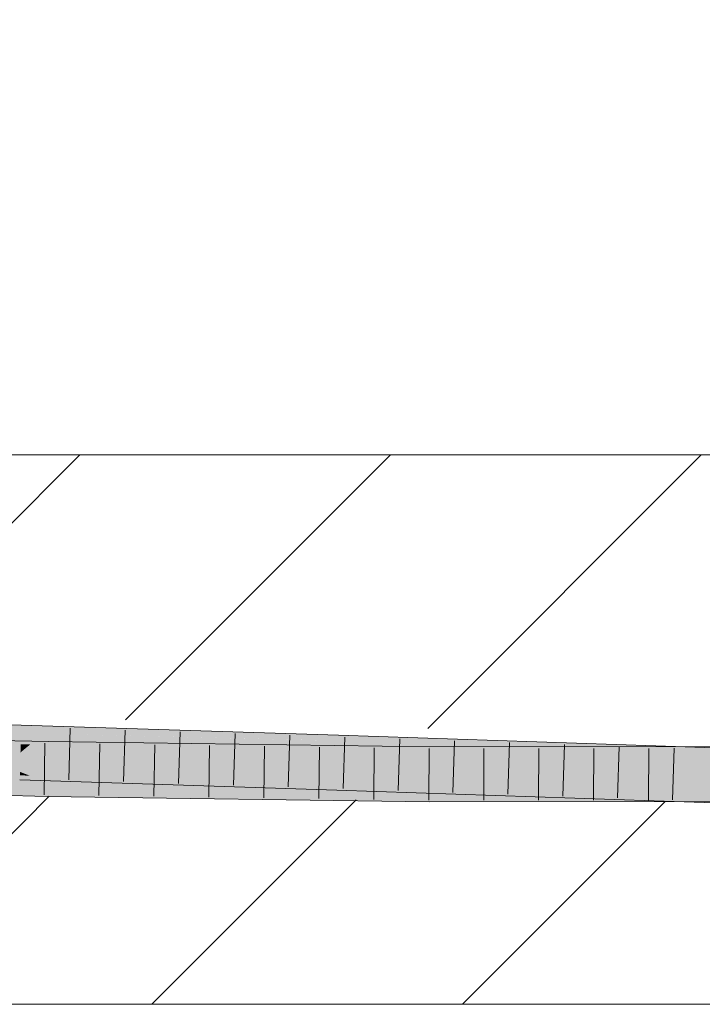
# Model space of a CAD drawing. Extents: x -620 to 300, y 62 to 1112.
# Tile 197 of 256: x 210.42 to 213.52, y 741.9 to 746.38. Entities that reach past the tile are written whole.
import ezdxf
from ezdxf.lldxf.tags import DXFTag

# ---------------------------------------------------------------- set-up
doc = ezdxf.new("R2010")
doc.units = 0
doc.layers.get('0').update_dxf_attribs({"lineweight": 13})
for name, color, linetype, lineweight, true_color in [('E_Detail_Beschriftung', 7, 'Continuous', 13, 0x009900), ('E_Detail_Wandschraffur', 7, 'Continuous', 5, 0xc0c0c0), ('E_Leerrohr 25-A06G9S0I8I', 7, 'Continuous', 9, 0xff8000), ('E_Leerrohr 25-Shading', 7, 'Continuous', 9, 0xff8000)]:
    doc.layers.add(name, color=color, linetype=linetype, lineweight=lineweight, true_color=true_color)
doc.layers.add('E_Detail_Linie_Text_Bem', color=7, linetype='Continuous', lineweight=13)
doc.styles.get("Standard").update_dxf_attribs({"font": 'ARIALN.TTF'})
tags = doc.linetypes.add('fein_strichliert', pattern=[4, 1, -2, 1]).pattern_tags.tags
tags[8:9] = [DXFTag(74, 4), DXFTag(75, 0), DXFTag(340, '0'), DXFTag(46, 0.0), DXFTag(50, 0.0), DXFTag(44, 0.0), DXFTag(45, 0.0)]
tags[6:7] = [DXFTag(74, 4), DXFTag(75, 0), DXFTag(340, '0'), DXFTag(46, 0.0), DXFTag(50, 0.0), DXFTag(44, 0.0), DXFTag(45, 0.0)]
tags[4:5] = [DXFTag(74, 4), DXFTag(75, 0), DXFTag(340, '0'), DXFTag(46, 0.0), DXFTag(50, 0.0), DXFTag(44, 0.0), DXFTag(45, 0.0)]

# ---------------------------------------------------------------- blocks, each defined once
blk = doc.blocks.new('Shading-A06G9RJD8I', base_point=(167.9303, 740.8833))
at = {"layer": 'E_Leerrohr 25-Shading', "color": 43, "true_color": 0xd7ab7f}
for points in [[(210.4232, 743.1484), (210.4238, 743.17), (208.998, 743.1851), (208.9984, 743.2062)], [(208.9977, 743.1697), (210.4228, 743.1335), (208.998, 743.1851), (210.4232, 743.1484)], [(210.4232, 743.1484), (210.4228, 743.1335), (210.9765, 743.1298)], [(211.7824, 743.1266), (210.4238, 743.17), (210.9765, 743.1298), (210.4232, 743.1484)], [(208.9308, 743.0969), (210.5471, 743.0949), (208.9317, 743.1335)], [(210.5471, 743.0949), (208.9308, 743.0969), (210.5471, 743.0946), (209.0975, 743.0929)], [(210.5229, 743.1302), (211.0038, 743.1288), (210.4228, 743.1335), (210.9765, 743.1298)], [(211.8681, 743.1239), (211.201, 743.1283), (211.8673, 743.0988), (210.5229, 743.1302)], [(211.7385, 743.1017), (210.5229, 743.1302), (211.8673, 743.0972), (211.8669, 743.0873)], [(211.0038, 743.1288), (211.201, 743.1283), (210.9765, 743.1298)], [(211.7824, 743.1266), (210.9765, 743.1298), (211.201, 743.1283)], [(211.201, 743.1283), (211.8681, 743.1239), (211.7824, 743.1266)], [(211.8673, 743.0988), (211.7385, 743.1017), (211.8673, 743.0972)], [(213.3116, 743.0402), (212.4917, 743.0734), (211.8669, 743.0873), (211.8673, 743.0972)], [(213.3123, 743.0624), (213.3127, 743.0749), (211.8673, 743.0988), (211.8681, 743.1239)], [(212.4917, 743.0734), (211.8673, 743.0988), (211.8673, 743.0972)], [(213.3117, 743.0447), (213.3123, 743.0624), (212.4917, 743.0734), (211.8673, 743.0988)], [(209.0975, 743.0929), (210.5466, 743.0689), (210.5471, 743.0946)], [(209.4103, 743.0878), (209.0975, 743.0929), (210.5464, 743.0583)], [(210.5466, 743.0689), (209.4103, 743.0878), (210.5464, 743.0583)], [(212.0493, 743.0398), (210.5466, 743.0689), (211.7874, 743.0408), (210.5464, 743.0583)], [(212.2832, 743.0546), (212.2833, 743.0704), (210.5466, 743.0689), (210.5471, 743.0949)], [(212.2832, 743.0546), (210.5466, 743.0689), (212.2831, 743.0389), (212.0493, 743.0398)], [(213.3116, 743.0402), (211.8669, 743.0873), (212.9946, 743.0491)], [(212.2831, 743.0389), (213.5064, 743.0603), (212.2832, 743.0546)], [(212.2831, 743.0389), (213.2413, 743.0427), (213.5064, 743.0603), (213.5062, 743.0485)], [(212.2832, 743.0546), (213.5064, 743.0603), (212.2833, 743.0704), (213.5066, 743.0715)], [(213.3117, 743.0447), (212.4917, 743.0734), (213.2092, 743.0461)], [(212.4917, 743.0734), (213.3116, 743.0402), (213.3117, 743.0422)], [(213.3117, 743.0447), (213.422, 743.0434), (213.3123, 743.0624), (213.4222, 743.0599)], [(213.3123, 743.0624), (213.4222, 743.0599), (213.3127, 743.0749), (213.4224, 743.0715)], [(213.422, 743.0434), (214.4481, 743.0309), (213.4222, 743.0599), (214.7388, 743.0297)], [(213.4222, 743.0599), (214.7388, 743.0297), (213.4224, 743.0715), (214.7388, 743.0302)], [(213.5061, 743.0438), (214.1946, 743.0464), (213.5062, 743.0485), (214.1945, 743.0635)], [(213.5062, 743.0485), (214.1945, 743.0635), (213.5064, 743.0603)], [(213.5064, 743.0603), (214.1945, 743.0635), (213.5066, 743.0715), (214.1945, 743.0722)], [(212.2831, 743.0353), (212.0493, 743.0398), (211.7874, 743.0408)], [(212.0373, 743.038), (211.7874, 743.0408), (212.2831, 743.0338)], [(212.2831, 743.0353), (212.0373, 743.038), (212.2831, 743.0338)], [(212.0493, 743.0398), (212.2831, 743.0353), (212.2831, 743.0389)], [(212.9572, 743.0365), (213.2413, 743.0427), (212.2831, 743.0353), (212.2831, 743.0389)], [(213.4138, 743.0374), (212.2831, 743.0353), (213.4138, 743.0349), (212.2831, 743.0338)], [(212.9572, 743.0365), (213.4138, 743.0384), (213.2413, 743.0427), (213.4139, 743.0434)], [(213.4138, 743.0384), (212.9572, 743.0365), (213.4138, 743.0374)], [(212.9946, 743.0491), (213.3115, 743.0383), (213.3116, 743.0402)], [(213.3117, 743.0422), (213.3117, 743.0447), (213.2092, 743.0461)], [(213.2413, 743.0427), (213.5061, 743.0438), (213.5062, 743.0485)], [(213.3116, 743.0402), (213.3115, 743.0383), (214.7381, 743.0034), (214.7378, 742.9935)], [(213.3117, 743.0422), (213.3116, 743.0402), (213.5366, 743.0344)], [(213.5366, 743.0344), (214.4481, 743.0309), (213.3117, 743.0422), (213.3117, 743.0447)], [(213.4138, 743.0384), (214.1946, 743.0416), (213.4139, 743.0434), (214.1946, 743.0464)], [(213.506, 743.0375), (213.5061, 743.0388), (213.4138, 743.0374), (213.4138, 743.0384)], [(214.1946, 743.0388), (213.4138, 743.0374), (214.1946, 743.0356), (213.4138, 743.0349)], [(214.1946, 743.0416), (213.5061, 743.0388), (214.1946, 743.0388), (213.506, 743.0375)], [(208.9935, 742.9563), (210.4167, 742.9202), (208.9938, 742.9728), (210.4167, 742.9214)], [(208.9938, 742.9728), (210.4167, 742.9214), (208.994, 742.987), (210.4173, 742.9413)], [(208.994, 742.987), (210.4173, 742.9413), (208.9942, 742.9929), (210.4176, 742.9533)], [(210.4176, 742.9533), (210.4177, 742.9567), (208.9942, 742.9929)], [(208.9264, 742.9202), (209.0475, 742.915), (210.5431, 742.8815), (210.5431, 742.8779)], [(210.4167, 742.9214), (210.5222, 742.9168), (210.4173, 742.9413), (210.4628, 742.9395)], [(210.4167, 742.9202), (210.5222, 742.9168), (210.4167, 742.9214)], [(210.4173, 742.9413), (210.4628, 742.9395), (210.4176, 742.9533), (210.4276, 742.953)], [(210.4276, 742.953), (210.4177, 742.9567), (210.4176, 742.9533)], [(211.8608, 742.9018), (211.8611, 742.9087), (210.4276, 742.953), (210.4177, 742.9567)], [(211.8611, 742.9087), (211.8611, 742.9106), (210.4177, 742.9567)], [(210.4276, 742.953), (210.4628, 742.9395), (211.8608, 742.9018), (211.8602, 742.8836)], [(210.4628, 742.9395), (210.5222, 742.9168), (211.8602, 742.8836), (211.8599, 742.874)], [(210.5428, 742.8629), (210.5428, 742.8666), (208.9984, 742.9031), (208.9983, 742.9031)], [(208.9984, 742.9031), (209.0271, 742.8962), (210.5428, 742.8629), (210.5425, 742.8503)], [(209.0271, 742.8962), (209.0975, 742.8795), (210.5425, 742.8503), (210.5424, 742.845)], [(209.0475, 742.915), (209.733, 742.8857), (210.5431, 742.8779), (210.5428, 742.8666)], [(210.5428, 742.8668), (210.9878, 742.8622), (210.5431, 742.8779), (210.6646, 742.8763)], [(210.6646, 742.8763), (210.5431, 742.8815), (210.5431, 742.8779)], [(212.282, 742.8551), (212.282, 742.857), (210.6646, 742.8763), (210.5431, 742.8815)], [(210.9878, 742.8622), (212.2819, 742.8486), (210.6646, 742.8763), (212.282, 742.8551)], [(211.8599, 742.874), (212.9915, 742.8356), (211.8602, 742.8836)], [(211.8602, 742.8836), (212.9915, 742.8356), (211.8608, 742.9018), (212.1749, 742.8898)], [(211.8608, 742.9018), (212.1749, 742.8898), (211.8611, 742.9087), (211.9251, 742.9064)], [(211.9251, 742.9064), (211.8611, 742.9106), (211.8611, 742.9087)], [(213.3056, 742.8571), (213.3057, 742.861), (211.9251, 742.9064), (211.8611, 742.9106)], [(213.3057, 742.861), (213.3058, 742.8616), (211.8611, 742.9106)], [(211.9251, 742.9064), (212.1749, 742.8898), (213.3056, 742.8571), (213.3053, 742.8467)], [(212.1749, 742.8898), (212.9915, 742.8356), (213.3053, 742.8467), (213.3046, 742.825)], [(210.5424, 742.845), (211.7865, 742.8273), (210.5425, 742.8503)], [(210.5425, 742.8503), (211.7865, 742.8273), (210.5428, 742.8629), (211.1776, 742.8539)], [(210.5428, 742.8666), (211.0123, 742.8611), (210.5428, 742.8668), (210.9878, 742.8622)], [(210.5428, 742.8629), (211.1776, 742.8539), (210.5428, 742.8666), (211.0123, 742.8611)], [(212.2819, 742.8461), (212.2819, 742.8486), (211.0123, 742.8611), (210.9878, 742.8622)], [(211.0123, 742.8611), (211.1776, 742.8539), (212.2819, 742.8461), (212.2819, 742.8382)], [(211.1776, 742.8539), (211.7865, 742.8273), (212.2819, 742.8382), (212.2818, 742.8204)], [(213.4106, 742.8428), (212.2819, 742.8382), (213.4102, 742.8215), (212.2818, 742.8204)], [(212.2819, 742.8488), (212.2819, 742.8486), (213.4108, 742.858), (213.4108, 742.8574)], [(212.2819, 742.8488), (213.4108, 742.858), (212.282, 742.8551), (212.7256, 742.8574)], [(212.2819, 742.8486), (212.2819, 742.8461), (213.4108, 742.8574), (213.4108, 742.8572)], [(213.4108, 742.8572), (212.2819, 742.8461), (213.4107, 742.8534)], [(213.4107, 742.8534), (212.2819, 742.8461), (213.4106, 742.8428), (212.2819, 742.8382)], [(212.7256, 742.8574), (212.282, 742.857), (212.282, 742.8551)], [(213.3046, 742.825), (214.7319, 742.7803), (213.3053, 742.8467), (214.7324, 742.7968)], [(213.3053, 742.8467), (214.7324, 742.7968), (213.3056, 742.8571), (214.7327, 742.8106)], [(213.3056, 742.8571), (214.7327, 742.8106), (213.3057, 742.861), (214.7329, 742.8164)], [(213.3057, 742.861), (213.4191, 742.8575), (213.3058, 742.8616), (213.4191, 742.8581)], [(213.5029, 742.8431), (213.4106, 742.8428), (213.5026, 742.8215), (213.4102, 742.8215)], [(213.5031, 742.8539), (213.4107, 742.8534), (213.5029, 742.8431), (213.4106, 742.8428)], [(213.5031, 742.8539), (213.5032, 742.8582), (213.4107, 742.8534), (213.4108, 742.8572)], [(213.4108, 742.8572), (213.5032, 742.8582), (213.4108, 742.8574)], [(213.4108, 742.8574), (213.5032, 742.8582), (213.4108, 742.858)], [(213.4191, 742.8575), (214.7329, 742.8164), (213.4191, 742.8581), (214.7329, 742.8168)], [(213.5026, 742.8215), (214.1949, 742.8222), (213.5029, 742.8431), (214.1949, 742.8459)], [(213.5029, 742.8431), (214.1949, 742.8459), (213.5031, 742.8539), (214.1948, 742.8584)], [(213.5032, 742.8582), (213.5031, 742.8539), (214.1948, 742.8588), (214.1948, 742.8584)]]:
    blk.add_solid(points, dxfattribs=at)
at = {"layer": 'E_Leerrohr 25-Shading', "color": 31, "true_color": 0xfabd7f}
for points in [[(210.4227, 743.1306), (210.4228, 743.1335), (208.9969, 743.13), (208.9977, 743.1697)], [(208.9969, 743.13), (208.9962, 743.0956), (210.4227, 743.1306), (210.4213, 743.0824)], [(210.4227, 743.1306), (210.4213, 743.0824), (210.5229, 743.1302), (210.4646, 743.0818)], [(210.5229, 743.1302), (210.4228, 743.1335), (210.4227, 743.1306)], [(210.5229, 743.1302), (210.4646, 743.0818), (211.8669, 743.0873), (211.8662, 743.0643)], [(210.4177, 742.9567), (210.4202, 743.0451), (208.9942, 742.9929), (208.9959, 743.0813)], [(210.4213, 743.0824), (208.9962, 743.0956), (210.4205, 743.0533), (208.9959, 743.0813)], [(208.9959, 743.0813), (210.4202, 743.0451), (210.4205, 743.0533)], [(210.5462, 743.0452), (209.0279, 743.0582), (210.5456, 743.0149), (208.9996, 743.0441)], [(209.0975, 743.0929), (209.0279, 743.0582), (210.5464, 743.0583), (210.5462, 743.0452)], [(210.4205, 743.0533), (210.4202, 743.0451), (210.4299, 743.0532)], [(211.8647, 743.0203), (210.4299, 743.0532), (211.8642, 743.0037), (210.4202, 743.0451)], [(210.4646, 743.0818), (210.4213, 743.0824), (210.4299, 743.0532), (210.4205, 743.0533)], [(211.8662, 743.0643), (210.4646, 743.0818), (211.8647, 743.0203), (210.4299, 743.0532)], [(211.7874, 743.0408), (210.5464, 743.0583), (210.5462, 743.0452)], [(211.8662, 743.0643), (211.8647, 743.0203), (212.9946, 743.0491), (212.1778, 743.0129)], [(212.9946, 743.0491), (211.8669, 743.0873), (211.8662, 743.0643)], [(210.5431, 742.8815), (210.5448, 742.9699), (208.9264, 742.9202), (208.9286, 743.0085)], [(210.5448, 742.9699), (210.545, 742.9789), (208.9286, 743.0085), (209.19, 743.0081)], [(209.19, 743.0081), (210.5455, 743.0059), (208.9843, 743.0364), (209.7353, 743.0259)], [(210.5456, 743.0149), (208.9996, 743.0441), (210.5455, 743.0059), (208.9996, 743.044)], [(210.545, 742.9789), (210.5455, 743.0059), (209.19, 743.0081)], [(211.8611, 742.9106), (211.864, 742.999), (210.4177, 742.9567), (210.4202, 743.0451)], [(210.4202, 743.0451), (211.864, 742.999), (211.8642, 743.0037)], [(211.1789, 743.006), (210.5456, 743.0149), (211.0138, 742.9966), (210.5455, 743.0059)], [(210.5462, 743.0452), (210.5456, 743.0149), (211.7874, 743.0408), (211.1789, 743.006)], [(211.7874, 743.0408), (211.1789, 743.006), (212.2831, 743.0338), (212.2828, 742.9907)], [(212.1778, 743.0129), (211.8647, 743.0203), (211.928, 743.0018), (211.8642, 743.0037)], [(213.3098, 742.9858), (212.1778, 743.0129), (213.309, 742.9608), (211.928, 743.0018)], [(212.9946, 743.0491), (212.1778, 743.0129), (213.3115, 743.0383), (213.3098, 742.9858)], [(212.2828, 742.9907), (213.4138, 743.0349), (212.2831, 743.0338)], [(213.4138, 743.0349), (212.2828, 742.9907), (213.5059, 743.0311), (213.5052, 742.9828)], [(213.3115, 743.0383), (213.3098, 742.9858), (213.4218, 743.0345), (213.421, 742.9833)], [(214.7377, 742.9892), (214.7378, 742.9935), (213.3115, 743.0383)], [(213.4138, 743.0349), (214.1946, 743.0027), (213.4218, 743.0349), (214.1946, 743.0054)], [(213.421, 742.9833), (214.7367, 742.9537), (213.4218, 743.0345), (214.7377, 742.9892)], [(214.1946, 743.0054), (214.1946, 743.0356), (213.4218, 743.0349)], [(213.5052, 742.9828), (214.1947, 742.9784), (213.5059, 743.0311), (214.1946, 743.0027)], [(212.282, 742.857), (212.2825, 742.9454), (210.5431, 742.8815), (210.5448, 742.9699)], [(210.545, 742.9789), (210.5448, 742.9699), (210.6662, 742.9769)], [(210.6662, 742.9769), (210.5448, 742.9699), (212.2826, 742.9498), (212.2825, 742.9454)], [(210.9894, 742.9953), (210.5455, 743.0055), (210.6662, 742.9769), (210.545, 742.9789)], [(211.0138, 742.9966), (210.5455, 743.0059), (210.9894, 742.9953), (210.5455, 743.0055)], [(212.2827, 742.9655), (210.9894, 742.9953), (212.2826, 742.9498), (210.6662, 742.9769)], [(212.2827, 742.9716), (211.0138, 742.9966), (212.2827, 742.9655), (210.9894, 742.9953)], [(212.2828, 742.9907), (211.1789, 743.006), (212.2827, 742.9716), (211.0138, 742.9966)], [(213.3058, 742.8616), (213.3086, 742.95), (211.8611, 742.9106), (211.864, 742.999)], [(211.8642, 743.0037), (211.864, 742.999), (211.928, 743.0018)], [(213.309, 742.9608), (211.928, 743.0018), (213.3087, 742.9514), (211.864, 742.999)], [(211.864, 742.999), (213.3086, 742.95), (213.3087, 742.9514)], [(213.4123, 742.9465), (212.2827, 742.965), (212.7265, 742.9458), (212.2826, 742.9498)], [(213.4129, 742.9834), (212.2828, 742.9907), (213.4125, 742.9578), (212.2827, 742.9716)], [(212.2827, 742.9655), (213.4123, 742.9479), (212.2827, 742.9716), (213.4125, 742.9578)], [(213.5046, 742.9465), (212.2827, 742.9655), (213.4123, 742.9465), (212.2827, 742.965)], [(213.3098, 742.9858), (213.309, 742.9608), (214.7367, 742.9537), (214.7358, 742.9203)], [(213.5048, 742.9567), (213.5052, 742.9828), (213.4125, 742.9578), (213.4129, 742.9834)], [(214.1947, 742.9784), (213.5052, 742.9828), (214.1947, 742.9482), (213.5048, 742.9567)], [(212.7265, 742.9458), (212.2825, 742.9454), (212.7256, 742.8574), (212.282, 742.857)], [(212.2826, 742.9498), (212.2825, 742.9454), (212.7265, 742.9458)], [(213.4123, 742.9465), (212.7265, 742.9458), (213.4108, 742.858), (212.7256, 742.8574)], [(214.7329, 742.8168), (214.7354, 742.9052), (213.3058, 742.8616), (213.3086, 742.95)], [(213.4205, 742.9478), (213.3087, 742.9514), (213.4205, 742.9465), (213.3086, 742.95)], [(214.7358, 742.9203), (213.309, 742.9608), (214.7354, 742.9062), (213.3087, 742.9514)], [(213.4108, 742.858), (213.5032, 742.8582), (213.4123, 742.9465), (213.5046, 742.9465)], [(213.4123, 742.9479), (213.5046, 742.9465), (213.4125, 742.9578), (213.5048, 742.9567)], [(213.5045, 742.9452), (213.4205, 742.9478), (213.4205, 742.9465)], [(214.7354, 742.9052), (214.7354, 742.9062), (213.4205, 742.9465), (213.5045, 742.9452)], [(213.5046, 742.9449), (213.5032, 742.8582), (214.1947, 742.9335), (214.1948, 742.8588)], [(213.5046, 742.9465), (214.1947, 742.9482), (213.5048, 742.9567)], [(214.1947, 742.9482), (213.5046, 742.9465), (214.1947, 742.9472)], [(213.5046, 742.9465), (214.1947, 742.9359), (214.1947, 742.9472)], [(214.1947, 742.9359), (213.5046, 742.9465), (214.1947, 742.9335), (213.5046, 742.9449)]]:
    blk.add_solid(points, dxfattribs=at)
blk = doc.blocks.new('Referenz-A06G9S0O8I')
at = {"layer": 'E_Detail_Linie_Text_Bem', "linetype": 'Continuous', "ltscale": 0.13}
for p, q in [((186.0657, 744.399), (246.0438, 744.399)), ((246.0438, 741.899), (198.0657, 741.899))]:
    blk.add_line(p, q, dxfattribs=at)
at = {"layer": 'E_Detail_Wandschraffur', "linetype": 'ByBlock', "ltscale": 0.13}
for p, q in [((209.5121, 743.2211), (210.69, 744.399)), ((212.2744, 743.155), (213.5184, 744.399)), ((211.0184, 741.899), (211.9485, 742.8291))]:
    blk.add_line(p, q, dxfattribs=at)
at = {"layer": 'E_Detail_Wandschraffur', "linetype": 'fein_strichliert', "ltscale": 0.13}
for p, q in [((210.8986, 743.1934), (212.1042, 744.399)), ((209.6042, 741.899), (210.5514, 742.8462)), ((212.4326, 741.899), (213.3553, 742.8217))]:
    blk.add_line(p, q, dxfattribs=at)
at = {"layer": 'E_Leerrohr 25-A06G9S0I8I', "linetype": 'Continuous', "ltscale": 0.13}
for p, q in [((210.4238, 743.1701), (208.9984, 743.2063)), ((211.8682, 743.1239), (210.4238, 743.1701)), ((210.647, 743.1554), (210.6401, 742.9205)), ((210.897, 743.1474), (210.8899, 742.9125)), ((210.5471, 743.0949), (208.9317, 743.1335)), ((211.147, 743.1394), (211.1397, 742.9046)), ((211.3969, 743.1315), (211.3895, 742.8966)), ((211.6469, 743.1235), (211.6393, 742.8886)), ((213.3127, 743.0749), (211.8682, 743.1239)), ((211.8968, 743.1154), (211.8891, 742.8805)), ((212.1467, 743.1069), (212.1389, 742.8721)), ((212.3965, 743.0985), (212.3888, 742.8636)), ((210.5318, 743.0878), (210.5274, 742.8528)), ((212.2833, 743.0704), (210.5471, 743.0949)), ((210.7816, 743.0841), (210.7776, 742.8491)), ((211.0314, 743.0806), (211.0278, 742.8456)), ((211.2811, 743.077), (211.278, 742.842)), ((211.5309, 743.0735), (211.5281, 742.8385)), ((211.7807, 743.07), (211.7783, 742.835)), ((212.0304, 743.0664), (212.0285, 742.8314)), ((212.2802, 743.0629), (212.2787, 742.8279)), ((214.1945, 743.0722), (212.2833, 743.0704)), ((212.5301, 743.0631), (212.5288, 742.8281)), ((212.6464, 743.09), (212.6387, 742.8551)), ((212.7799, 743.0633), (212.7789, 742.8283)), ((212.8962, 743.0815), (212.8885, 742.8466)), ((213.0298, 743.0636), (213.0291, 742.8286)), ((213.1461, 743.073), (213.1384, 742.8382)), ((213.2797, 743.0638), (213.2792, 742.8288)), ((214.7388, 743.0302), (213.3127, 743.0749)), ((213.3959, 743.0648), (213.3883, 742.8299)), ((211.8599, 742.874), (210.4167, 742.9202)), ((210.5424, 742.845), (208.9255, 742.8836)), ((213.3046, 742.825), (211.8599, 742.874)), ((212.2818, 742.8204), (210.5424, 742.845)), ((214.1949, 742.8222), (212.2818, 742.8204)), ((214.7319, 742.7803), (213.3046, 742.825))]:
    blk.add_line(p, q, dxfattribs=at)
at = {"layer": 'E_Detail_Beschriftung', "linetype": 'Continuous', "ltscale": 0.13, "insert": (202.6052, 746.2598), "char_height": 1.4, "attachment_point": 1}
blk.add_mtext('{\\fArial Narrow;Rohdecke}', dxfattribs=at)

msp = doc.modelspace()

# ---------------------------------------------------------------- block references
at = {"color": 8, "lineweight": 25, "ltscale": 0.25, "true_color": 0x808080}
msp.add_blockref('Referenz-A06G9S0O8I', (0, 0), dxfattribs=at)
msp.add_blockref('Shading-A06G9RJD8I', (167.9303, 740.8833))

doc.saveas('drawing.dxf')
